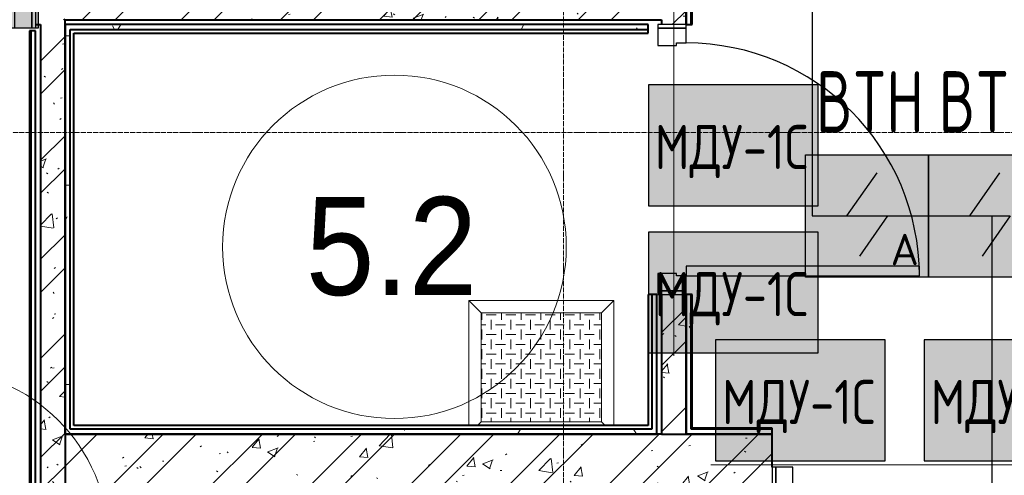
# Model space of a CAD drawing. Header units: millimetres. Extents: x -135639 to 224623, y -383017 to -59102.
# Tile 61 of 256: x 35980 to 39991, y -288914 to -287056. Entities that reach past the tile are written whole.
import ezdxf
from ezdxf.enums import TextEntityAlignment as Align

# ---------------------------------------------------------------- set-up
doc = ezdxf.new("R2010")
doc.units = ezdxf.units.MM
doc.linetypes.add('CONTINOUS', pattern=[0])
doc.linetypes.add('Линия сетки', pattern=[25, 20, -2.5, 0, -2.5])
for name, color, linetype, lineweight in [('A-010-A_ROOM', 7, 'Continuous', 20), ('A-200-M_WALL', 7, 'Continuous', 18), ('A-200-M_WALL_INT', 7, 'Continuous', 18), ('A-200-M_WALL_PAT', 7, 'Continuous', 40), ('A-314-M_WINDOW', 7, 'Continuous', 18), ('A-325-M_DOOR', 7, 'Continuous', 18), ('A-325-M_DOOR__FRAME', 7, 'Continuous', 30), ('A-325-M_DOOR_PANEL', 7, 'Continuous', 30), ('S-280-M_STRUCT_FRAME', 7, 'Continuous', 18), ('Z-030-M_GRID', 7, 'Continuous', 9), ('Арматура воздуховодов', 7, 'Continuous', 18), ('ОС', 5, 'Continuous', 25), ('ПС', 7, 'Continuous', 40), ('СС-011-ПОЖ-СИГНАЛИЗАЦИЯ', 1, 'Continuous', 30)]:
    doc.layers.add(name, color=color, linetype=linetype, lineweight=lineweight)
doc.layers.add('ССПС', color=5, linetype='Continuous')
doc.styles.add('1111', font='isocpeur.ttf')
doc.styles.add('Arial_2', font='arial.ttf', dxfattribs={"width": 0.9, "height": 400})
pattern_1 = [(50, (0, 0), (437.2423, -38.2536), [45.72, -502.92]), (355, (0, 0), (-84.5828, 458.5367), [36.576, -402.336]), (100.451, (36.44, -3.2), (352.662, 420.2802), [38.856, -427.416]), (46.184, (0, 121.9), (650.59, -100.9033), [68.58, -754.38]), (96.636, (54.2, 113.5), (569.766, 593.8263), [58.284, -641.125]), (351.184, (0, 121.9), (569.7716, 593.8214), [54.864, -603.504]), (21, (60.96, 91.44), (363.875, -245.4366), [45.72, -502.92]), (326, (60.96, 91.44), (148.3253, 442.0518), [36.576, -402.336]), (71.451, (91.3, 71), (512.201, 196.6115), [38.856, -427.416]), (37.5, (0, 0), (7.41278, 202.9318), [6.706, -390.754, 6.706, -401.726, -403.86]), (37.5, (0, 0), (7.41278, 202.9318), [-805.891, 6.706, -397.154]), (7.5, (0, 0), (160.36715, 240.43305), [6.706, -226.162, 6.706, -381.61, -153.924]), (7.5, (0, 0), (160.36715, 240.43305), [-621.182, 6.706, -147.218]), (327.5, (-135.94, 0), (325.41783, -13.7491), [6.706, -145.694, 6.706, -468.782, -630.936]), (327.5, (-135.94, 0), (325.41783, -13.7491), [-627.888, 6.706, -624.23]), (317.5, (-196.9, 0), (355.51, 61.0244), [6.706, -191.414, 6.706, -309.067, -448.056]), (317.5, (-196.9, 0), (355.51, 61.0244), [-513.893, 6.706, -441.35])]
pattern_2 = [(45, (0, 0), (-202.0558, 202.0558), []), (45, (134.7, 0), (-202.0558, 202.0558), [])]
pattern_3 = [(0, (0, 0), (812.8, 203.2), [67.056, -542.544, 67.056, -542.544, -3251.2]), (0, (0, 0), (812.8, 203.2), [-1219.2, 67.056, -1152.144, 67.056, -542.544, -1422.4]), (0, (0, 0), (812.8, 203.2), [-3048, 67.056, -339.344, 67.056, -948.944]), (120, (304.8, 101.6), (-582.37636, 602.30545), [67.056, -542.544, 67.056, -542.544, -3251.2]), (120, (304.8, 101.6), (-582.37636, 602.30545), [-1219.2, 67.056, -1152.144, 67.056, -542.544, -1422.4]), (120, (304.8, 101.6), (-582.37636, 602.30545), [-3048, 67.056, -339.344, 67.056, -948.944]), (240, (406.4, 508), (-230.42364, -805.50545), [67.056, -542.544, 67.056, -542.544, -3251.2]), (240, (406.4, 508), (-230.42364, -805.50545), [-1219.2, 67.056, -1152.144, 67.056, -542.544, -1422.4]), (240, (406.4, 508), (-230.42364, -805.50545), [-3048, 67.056, -339.344, 67.056, -948.944])]

# ---------------------------------------------------------------- blocks, each defined once
blk = doc.blocks.new('101_Дверь_Однопольная - _ПЧ_Мет_900х2000_Тех помещения_EI60_Л-4441476-B2_-11_400_')
at = {"layer": 'A-325-M_DOOR', "color": 253, "lineweight": 30, "true_color": 0xaaaaaa}
for p, q in [((-535, 50), (-550, 50)), ((-550, 50), (-550, -65)), ((-535, -65), (-535, 50)), ((550, 50), (535, 50)), ((535, 50), (535, -65)), ((550, -65), (550, 50)), ((-550, -65), (-535, -65)), ((535, -65), (550, -65))]:
    blk.add_line(p, q, dxfattribs=at)
at = {"layer": 'A-325-M_DOOR__FRAME', "color": 253, "true_color": 0xaaaaaa}
for p, q in [((-475, 50), (-535, 50)), ((-535, 50), (-535, -65)), ((-475, 10), (-475, 50)), ((535, 50), (475, 50)), ((475, 50), (475, 10)), ((535, -65), (535, 50)), ((-465, 10), (-475, 10)), ((-465, -65), (-465, 10)), ((475, 10), (465, 10)), ((465, 10), (465, -65)), ((-535, -65), (-465, -65)), ((465, -65), (535, -65))]:
    blk.add_line(p, q, dxfattribs=at)
at = {"layer": 'A-325-M_DOOR_PANEL', "color": 253, "true_color": 0xaaaaaa}
for p, q in [((475, 1000), (435, 1000)), ((435, 1000), (435, 50)), ((475, 50), (475, 1000)), ((435, 50), (475, 50))]:
    blk.add_line(p, q, dxfattribs=at)
blk.add_arc((475, 50), 950, 90, 180, dxfattribs=at)
blk = doc.blocks.new('101_Дверь_Однопольная - _ПЧ_Мет_1000х2000_Блок кладовых_EI60_Л-4470887-B2_-11_400_')
at = {"layer": 'A-325-M_DOOR', "color": 253, "lineweight": 30, "true_color": 0xaaaaaa}
for p, q in [((-585, 125), (-600, 125)), ((-600, 125), (-600, 10)), ((-585, 10), (-585, 125)), ((600, 125), (585, 125)), ((585, 125), (585, 10)), ((600, 10), (600, 125)), ((-600, 10), (-585, 10)), ((585, 10), (600, 10))]:
    blk.add_line(p, q, dxfattribs=at)
at = {"layer": 'A-325-M_DOOR__FRAME', "color": 253, "true_color": 0xaaaaaa}
for p, q in [((-525, 125), (-585, 125)), ((-585, 125), (-585, 10)), ((-525, 85), (-525, 125)), ((585, 125), (525, 125)), ((525, 125), (525, 85)), ((585, 10), (585, 125)), ((-515, 85), (-525, 85)), ((-515, 10), (-515, 85)), ((525, 85), (515, 85)), ((515, 85), (515, 10)), ((-585, 10), (-515, 10)), ((515, 10), (585, 10))]:
    blk.add_line(p, q, dxfattribs=at)
at = {"layer": 'A-325-M_DOOR_PANEL', "color": 253, "true_color": 0xaaaaaa}
for p, q in [((525, 1175), (485, 1175)), ((485, 1175), (485, 125)), ((525, 125), (525, 1175)), ((485, 125), (525, 125))]:
    blk.add_line(p, q, dxfattribs=at)
blk.add_arc((525, 125), 1050, 90, 180, dxfattribs=at)
blk = doc.blocks.new('101_Дверь_Однопольная - _ПЧ_Мет_1000х2000_Блок кладовых_EI60_Пр-4441449-B2_-11_400_')
at = {"layer": 'A-325-M_DOOR', "color": 253, "lineweight": 30, "true_color": 0xaaaaaa}
for p, q in [((-600, 50), (-585, 50)), ((-600, -65), (-600, 50)), ((-585, 50), (-585, -65)), ((585, -65), (585, 50)), ((585, 50), (600, 50)), ((600, 50), (600, -65)), ((-585, -65), (-600, -65)), ((600, -65), (585, -65))]:
    blk.add_line(p, q, dxfattribs=at)
at = {"layer": 'A-325-M_DOOR__FRAME', "color": 253, "true_color": 0xaaaaaa}
for p, q in [((-585, 50), (-525, 50)), ((-585, -65), (-585, 50)), ((-525, 50), (-525, 10)), ((525, 50), (585, 50)), ((525, 10), (525, 50)), ((585, 50), (585, -65)), ((-525, 10), (-515, 10)), ((-515, 10), (-515, -65)), ((515, 10), (525, 10)), ((515, -65), (515, 10)), ((-515, -65), (-585, -65)), ((585, -65), (515, -65))]:
    blk.add_line(p, q, dxfattribs=at)
at = {"layer": 'A-325-M_DOOR_PANEL', "color": 253, "true_color": 0xaaaaaa}
for p, q in [((-525, 1100), (-485, 1100)), ((-525, 50), (-525, 1100)), ((-485, 1100), (-485, 50)), ((-485, 50), (-525, 50))]:
    blk.add_line(p, q, dxfattribs=at)
blk.add_arc((-525, 50), 1050, 0, 90, dxfattribs=at)
blk = doc.blocks.new('ПР - _ПЧ_1100_100_Оп250-250_Шаг300_Арм16_Арм10-3241043-B2_-11_400_')
at = {"layer": 'S-280-M_STRUCT_FRAME', "color": 21, "true_color": 0xffaaaa}
for p, q in [((-800, 0), (800, 0)), ((-800, 0), (-550, 0)), ((-465, 0), (465, 0)), ((-465, 0), (465, 0)), ((550, 0), (800, 0))]:
    blk.add_line(p, q, dxfattribs=at)
blk = doc.blocks.new('ПР - _ПЧ_1200_250_Оп250-250_Шаг300_Арм16_Арм10-4470910-B2_-11_400_')
at = {"layer": 'S-280-M_STRUCT_FRAME', "color": 21, "true_color": 0xffaaaa}
for p, q in [((-850, 0), (850, 0)), ((-850, 0), (850, 0)), ((-600, 0), (600, 0))]:
    blk.add_line(p, q, dxfattribs=at)
blk = doc.blocks.new('105_Приямок_C крышкой - 500х500-3698025-B2_-11_400_')
at = {"layer": 'S-280-M_STRUCT_FRAME', "lineweight": 9, "true_color": 0xd2d2d2}
h = blk.add_hatch(dxfattribs=at)
h.set_pattern_fill('FP_3', color=254, style=0, pattern_type=2)
h.set_pattern_definition([(180, (-42.23, -380), (5e-14, 400), [40, -360]), (180, (-122.23, -380), (5e-14, 400), [40, -360]), (180, (-202.23, -380), (5e-14, 400), [40, -360]), (180, (-282.23, -380), (5e-14, 400), [40, -360]), (180, (-362.23, -380), (5e-14, 400), [37.77, -362.23]), (270, (-100, -360), (400, 2e-14), [40, -360]), (270, (-180, -360), (400, 2e-14), [40, -360]), (270, (-260, -360), (400, 2e-14), [40, -360]), (270, (-340, -360), (400, 2e-14), [40, -360]), (270, (-20, -360), (400, 2e-14), [40, -360]), (180, (0, -340), (5e-14, 400), [40, -360]), (180, (-80, -340), (5e-14, 400), [40, -360]), (180, (-160, -340), (5e-14, 400), [40, -360]), (180, (-240, -340), (5e-14, 400), [40, -360]), (180, (-320, -340), (5e-14, 400), [40, -360]), (270, (-57.77, -320), (400, 2e-14), [40, -360]), (270, (-137.77, -320), (400, 2e-14), [40, -360]), (270, (-217.77, -320), (400, 2e-14), [40, -360]), (270, (-297.77, -320), (400, 2e-14), [40, -360]), (270, (-377.77, -320), (400, 2e-14), [40, -360]), (180, (-42.23, -300), (5e-14, 400), [40, -360]), (180, (-122.23, -300), (5e-14, 400), [40, -360]), (180, (-202.23, -300), (5e-14, 400), [40, -360]), (180, (-282.23, -300), (5e-14, 400), [40, -360]), (180, (-362.23, -300), (5e-14, 400), [37.77, -362.23]), (270, (-100, -280), (400, 2e-14), [40, -360]), (270, (-180, -280), (400, 2e-14), [40, -360]), (270, (-260, -280), (400, 2e-14), [40, -360]), (270, (-340, -280), (400, 2e-14), [40, -360]), (270, (-20, -280), (400, 2e-14), [40, -360]), (180, (0, -260), (5e-14, 400), [40, -360]), (180, (-80, -260), (5e-14, 400), [40, -360]), (180, (-160, -260), (5e-14, 400), [40, -360]), (180, (-240, -260), (5e-14, 400), [40, -360]), (180, (-320, -260), (5e-14, 400), [40, -360]), (270, (-57.77, -240), (400, 2e-14), [40, -360]), (270, (-137.77, -240), (400, 2e-14), [40, -360]), (270, (-217.77, -240), (400, 2e-14), [40, -360]), (270, (-297.77, -240), (400, 2e-14), [40, -360]), (270, (-377.77, -240), (400, 2e-14), [40, -360]), (180, (-42.23, -220), (5e-14, 400), [40, -360]), (180, (-122.23, -220), (5e-14, 400), [40, -360]), (180, (-202.23, -220), (5e-14, 400), [40, -360]), (180, (-282.23, -220), (5e-14, 400), [40, -360]), (180, (-362.23, -220), (5e-14, 400), [37.77, -362.23]), (270, (-100, -200), (400, 2e-14), [40, -360]), (270, (-180, -200), (400, 2e-14), [40, -360]), (270, (-260, -200), (400, 2e-14), [40, -360]), (270, (-340, -200), (400, 2e-14), [40, -360]), (270, (-20, -200), (400, 2e-14), [40, -360]), (180, (0, -180), (5e-14, 400), [40, -360]), (180, (-80, -180), (5e-14, 400), [40, -360]), (180, (-160, -180), (5e-14, 400), [40, -360]), (180, (-240, -180), (5e-14, 400), [40, -360]), (180, (-320, -180), (5e-14, 400), [40, -360]), (270, (-57.77, -160), (400, 2e-14), [40, -360]), (270, (-137.77, -160), (400, 2e-14), [40, -360]), (270, (-217.77, -160), (400, 2e-14), [40, -360]), (270, (-297.77, -160), (400, 2e-14), [40, -360]), (270, (-377.77, -160), (400, 2e-14), [40, -360]), (180, (-42.23, -140), (5e-14, 400), [40, -360]), (180, (-122.23, -140), (5e-14, 400), [40, -360]), (180, (-202.23, -140), (5e-14, 400), [40, -360]), (180, (-282.23, -140), (5e-14, 400), [40, -360]), (180, (-362.23, -140), (5e-14, 400), [37.77, -362.23]), (270, (-100, -120), (400, 2e-14), [40, -360]), (270, (-180, -120), (400, 2e-14), [40, -360]), (270, (-260, -120), (400, 2e-14), [40, -360]), (270, (-340, -120), (400, 2e-14), [40, -360]), (270, (-20, -120), (400, 2e-14), [40, -360]), (180, (0, -100), (5e-14, 400), [40, -360]), (180, (-80, -100), (5e-14, 400), [40, -360]), (180, (-160, -100), (5e-14, 400), [40, -360]), (180, (-240, -100), (5e-14, 400), [40, -360]), (180, (-320, -100), (5e-14, 400), [40, -360]), (270, (-57.77, -80), (400, 2e-14), [40, -360]), (270, (-137.77, -80), (400, 2e-14), [40, -360]), (270, (-217.77, -80), (400, 2e-14), [40, -360]), (270, (-297.77, -80), (400, 2e-14), [40, -360]), (270, (-377.77, -80), (400, 2e-14), [40, -360]), (180, (-42.23, -60), (5e-14, 400), [40, -360]), (180, (-122.23, -60), (5e-14, 400), [40, -360]), (180, (-202.23, -60), (5e-14, 400), [40, -360]), (180, (-282.23, -60), (5e-14, 400), [40, -360]), (180, (-362.23, -60), (5e-14, 400), [37.77, -362.23]), (270, (-100, -40), (400, 2e-14), [40, -360]), (270, (-180, -40), (400, 2e-14), [40, -360]), (270, (-260, -40), (400, 2e-14), [40, -360]), (270, (-340, -40), (400, 2e-14), [40, -360]), (270, (-20, -40), (400, 2e-14), [40, -360]), (180, (0, -20), (5e-14, 400), [40, -360]), (180, (-80, -20), (5e-14, 400), [40, -360]), (180, (-160, -20), (5e-14, 400), [40, -360]), (180, (-240, -20), (5e-14, 400), [40, -360]), (180, (-320, -20), (5e-14, 400), [40, -360]), (270, (-57.77, 0), (400, 2e-14), [40, -360]), (270, (-137.77, 0), (400, 2e-14), [40, -360]), (270, (-217.77, 0), (400, 2e-14), [40, -360]), (270, (-297.77, 0), (400, 2e-14), [40, -360]), (270, (-377.77, 0), (400, 2e-14), [40, -360])])
h.paths.add_polyline_path([(245, -222.5), (245, 222.5), (-245, 222.5), (-245, -222.5), (-183.1, -222.5)])
at = {"layer": 'A-314-M_WINDOW', "color": 253, "true_color": 0xaaaaaa}
for p, q in [((-295, -237.5), (-295, 272.5)), ((-295, 272.5), (295, 272.5)), ((295, 272.5), (295, -237.5)), ((245, 222.5), (-245, 222.5)), ((-245, 222.5), (-245, -222.5)), ((245, 222.5), (245, -222.5)), ((-245, -222.5), (245, -222.5))]:
    blk.add_line(p, q, dxfattribs=at)
at = {"layer": 'S-280-M_STRUCT_FRAME', "color": 253, "true_color": 0xaaaaaa}
for p, q in [((-245, 222.5), (-295, 272.5)), ((245, 222.5), (295, 272.5)), ((-245, -222.5), (-260, -237.5)), ((245, -222.5), (260, -237.5))]:
    blk.add_line(p, q, dxfattribs=at)
at = {"layer": 'S-280-M_STRUCT_FRAME', "color": 253, "lineweight": 9, "true_color": 0xaaaaaa}
for p, q in [((245, 222.5), (-245, 222.5)), ((-245, 222.5), (-245, -222.5)), ((245, -222.5), (245, 222.5)), ((-245, -222.5), (245, -222.5))]:
    blk.add_line(p, q, dxfattribs=at)
blk = doc.blocks.new('135_SLK_GD_AR_rvt-1-B2_-11_400_')
at = {"layer": 'A-200-M_WALL_PAT', "lineweight": 9, "true_color": 0xaaaaaa}
h = blk.add_hatch(dxfattribs=at)
h.set_pattern_fill('FP_4', color=253, style=0, pattern_type=2)
h.set_pattern_definition(pattern_3)
h.paths.add_polyline_path([(47250, 72970), (47270, 72970), (47270, 73540), (47250, 73540), (47250, 73528.2)])
h.paths.add_polyline_path([(47250, 74640), (47270, 74640), (47270, 77400), (47250, 77400), (47250, 74760)])
h = blk.add_hatch(dxfattribs=at)
h.set_pattern_fill('FP_1', color=253, style=0, pattern_type=2)
h.set_pattern_definition(pattern_1)
h.paths.add_polyline_path([(44620, 72720), (44720, 72720), (44720, 74760), (44620, 74760), (44620, 73528.2)])
h = blk.add_hatch(dxfattribs=at)
h.set_pattern_fill('FP_2', color=253, style=0, pattern_type=2)
h.set_pattern_definition(pattern_2)
h.paths.add_polyline_path([(44620, 72720), (44720, 72720), (44720, 74760), (44620, 74760), (44620, 73528.2)])
h = blk.add_hatch(dxfattribs=at)
h.set_pattern_fill('FP_1', color=253, style=0, pattern_type=2)
h.set_pattern_definition(pattern_1)
h.paths.add_polyline_path([(47150, 74660), (47150, 74760), (44720, 74760), (44720, 74660), (46476.9, 74660)])
h = blk.add_hatch(dxfattribs=at)
h.set_pattern_fill('FP_2', color=253, style=0, pattern_type=2)
h.set_pattern_definition(pattern_2)
h.paths.add_polyline_path([(47150, 74660), (47150, 74760), (44720, 74760), (44720, 74660), (46476.9, 74660)])
h = blk.add_hatch(dxfattribs=at)
h.set_pattern_fill('FP_1', color=253, style=0, pattern_type=2)
h.set_pattern_definition(pattern_1)
h.paths.add_polyline_path([(47250, 72970), (47250, 73540), (47150, 73540), (47150, 72970), (47170.2, 72970)])
h.paths.add_polyline_path([(47150, 74640), (47250, 74640), (47250, 74760), (47150, 74760), (47150, 74660)])
h = blk.add_hatch(dxfattribs=at)
h.set_pattern_fill('FP_2', color=253, style=0, pattern_type=2)
h.set_pattern_definition(pattern_2)
h.paths.add_polyline_path([(47250, 72970), (47250, 73540), (47150, 73540), (47150, 72970), (47170.2, 72970)])
h.paths.add_polyline_path([(47150, 74640), (47250, 74640), (47250, 74760), (47150, 74760), (47150, 74660)])
h = blk.add_hatch(dxfattribs=at)
h.set_pattern_fill('FP_4', color=253, style=0, pattern_type=2)
h.set_pattern_definition(pattern_3)
h.paths.add_polyline_path([(47095, 74620), (47095, 74640), (44720, 74640), (44720, 74620), (46476.9, 74620)])
h = blk.add_hatch(dxfattribs=at)
h.set_pattern_fill('FP_4', color=253, style=0, pattern_type=2)
h.set_pattern_definition(pattern_3)
h.paths.add_polyline_path([(44740, 72990), (44740, 74620), (44720, 74620), (44720, 72990)])
h = blk.add_hatch(dxfattribs=at)
h.set_pattern_fill('FP_4', color=253, style=0, pattern_type=2)
h.set_pattern_definition(pattern_3)
h.paths.add_polyline_path([(47130, 72970), (47130, 72990), (44720, 72990), (44720, 72970), (46476.9, 72970)])
h = blk.add_hatch(dxfattribs=at)
h.set_pattern_fill('FP_1', color=253, style=0, pattern_type=2)
h.set_pattern_definition(pattern_1)
h.paths.add_polyline_path([(52598, 72720), (52600, 72720), (52600, 72970), (48800, 72970), (48800, 72720), (52023.1, 72720)])
h.paths.add_polyline_path([(46476.9, 72720), (47600, 72720), (47600, 72970), (44720, 72970), (44720, 72720), (45100, 72720)])
h = blk.add_hatch(dxfattribs=at)
h.set_pattern_fill('FP_2', color=253, style=0, pattern_type=2)
h.set_pattern_definition(pattern_2)
h.paths.add_polyline_path([(52598, 72720), (52600, 72720), (52600, 72970), (48800, 72970), (48800, 72720), (52023.1, 72720)])
h.paths.add_polyline_path([(46476.9, 72720), (47600, 72720), (47600, 72970), (44720, 72970), (44720, 72720), (45100, 72720)])
h = blk.add_hatch(dxfattribs=at)
h.set_pattern_fill('FP_4', color=253, style=0, pattern_type=2)
h.set_pattern_definition(pattern_3)
h.paths.add_polyline_path([(48800, 72970), (52600, 72970), (52600, 72990), (48800, 72990)])
h.paths.add_polyline_path([(47275, 72970), (47600, 72970), (47600, 72990), (47270, 72990), (47270, 72970)])
at = {"layer": 'A-200-M_WALL', "color": 253, "lineweight": 40, "true_color": 0xaaaaaa}
for p, q in [((47270, 74640), (47270, 77400)), ((47250, 74640), (47250, 74760)), ((47250, 74760), (47250, 74640)), ((44580, 74615), (44580, 72720)), ((44720, 74620), (44720, 74605)), ((44740, 74620), (47095, 74620)), ((44740, 74605), (44740, 74620)), ((44720, 73005), (44720, 74605)), ((44720, 74605), (44720, 73005)), ((44740, 73005), (44740, 74605)), ((47110, 73540), (47110, 73005)), ((47250, 72970), (47250, 73540)), ((47250, 73540), (47250, 72970)), ((47270, 72990), (47270, 73540)), ((44720, 73005), (44720, 72990)), ((44740, 72990), (44740, 73005)), ((47110, 73005), (47110, 72990)), ((47130, 72970), (44720, 72970)), ((44720, 72970), (44720, 72720)), ((44720, 72970), (47130, 72970)), ((47110, 72990), (44740, 72990)), ((47150, 72970), (47250, 72970)), ((47275, 72990), (47270, 72990)), ((47270, 72970), (47275, 72970)), ((47600, 72990), (47275, 72990)), ((47600, 72970), (47275, 72970)), ((47275, 72970), (47600, 72970))]:
    blk.add_line(p, q, dxfattribs=at)
at = {"layer": 'A-200-M_WALL_INT', "color": 253, "lineweight": 40, "true_color": 0xaaaaaa}
for p, q in [((47275, 74640), (47275, 77400)), ((44720, 74660), (47150, 74660)), ((44720, 74605), (44720, 74660)), ((47150, 74660), (47150, 74640)), ((44600, 74615), (44575, 74615)), ((44575, 74615), (44575, 72720)), ((44600, 74640), (44620, 74640)), ((44600, 72720), (44600, 74615)), ((44620, 74640), (44620, 72720)), ((47095, 74640), (44720, 74640)), ((44720, 74640), (44720, 74620)), ((47095, 74605), (47095, 74640)), ((47250, 74640), (47275, 74640)), ((44755, 74605), (47095, 74605)), ((44755, 73005), (44755, 74605)), ((47130, 73540), (47095, 73540)), ((47095, 73540), (47095, 73005)), ((47130, 73005), (47130, 73540)), ((47150, 73540), (47150, 72970)), ((47275, 73540), (47250, 73540)), ((47275, 72995), (47275, 73540)), ((44720, 72970), (44720, 73005)), ((47095, 73005), (44755, 73005)), ((47130, 72990), (47130, 73005)), ((44720, 72990), (44720, 72970)), ((47130, 72970), (47130, 72990)), ((47150, 72970), (47130, 72970)), ((47275, 72970), (47250, 72970)), ((47250, 72970), (47270, 72970)), ((47600, 72995), (47275, 72995)), ((47600, 72970), (47600, 72995)), ((47600, 72835), (47600, 72970))]:
    blk.add_line(p, q, dxfattribs=at)
at = {"layer": 'A-314-M_WINDOW', "color": 253, "lineweight": 18, "true_color": 0xaaaaaa}
blk.add_blockref('105_Приямок_C крышкой - 500х500-3698025-B2_-11_400_', (46660, 73242.5), dxfattribs=at)
at = {"layer": 'A-325-M_DOOR', "color": 253, "lineweight": 18, "true_color": 0xaaaaaa}
blk.add_blockref('101_Дверь_Однопольная - _ПЧ_Мет_1000х2000_Блок кладовых_EI60_Пр-4441449-B2_-11_400_', (44000, 74690), dxfattribs=at)
for name, p, rotation in [('101_Дверь_Однопольная - _ПЧ_Мет_900х2000_Тех помещения_EI60_Л-4441476-B2_-11_400_', (47200, 74090), 269.9999999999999), ('101_Дверь_Однопольная - _ПЧ_Мет_1000х2000_Блок кладовых_EI60_Л-4470887-B2_-11_400_', (48200, 72845), 180)]:
    blk.add_blockref(name, p, dxfattribs=dict(at, rotation=rotation))
at = {"layer": 'S-280-M_STRUCT_FRAME', "color": 253, "lineweight": 18, "true_color": 0xaaaaaa}
for name, p, rotation in [('ПР - _ПЧ_1100_100_Оп250-250_Шаг300_Арм16_Арм10-3241043-B2_-11_400_', (47200, 74090), 269.9999999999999), ('ПР - _ПЧ_1200_250_Оп250-250_Шаг300_Арм16_Арм10-4470910-B2_-11_400_', (48200, 72845), 180)]:
    blk.add_blockref(name, p, dxfattribs=dict(at, rotation=rotation))
blk = doc.blocks.new('050_Марка_Помещение - Номер-620969-B2_-11_400_')
at = {"layer": 'A-010-A_ROOM', "color": 253, "true_color": 0xaaaaaa}
blk.add_circle((0, 0), 3.5, dxfattribs=at)
blk = doc.blocks.new('-2 этаж')
at = {"layer": 'Z-030-M_GRID', "color": 253, "linetype": 'Линия сетки', "true_color": 0xaaaaaa}
for p, q in [((305842.3, -369625.5), (305842.3, -260674.5)), ((415039.4, -275727.3), (255409.6, -275727.3))]:
    blk.add_line(p, q, dxfattribs=at)
at = {"lineweight": 5}
blk.add_blockref('135_SLK_GD_AR_rvt-1-B2_-11_400_', (259092.3, -349927.3), dxfattribs=at)
at = {"layer": 'A-010-A_ROOM', "color": 253, "true_color": 0xaaaaaa, "xscale": 199.9999999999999, "yscale": 199.9999999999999, "zscale": 199.9999999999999}
for p in [(305154, -276193.5), (303289.2, -277394.9)]:
    blk.add_blockref('050_Марка_Помещение - Номер-620969-B2_-11_400_', p, dxfattribs=at)
at = {"layer": 'A-010-A_ROOM', "color": 253, "lineweight": 9, "true_color": 0xaaaaaa, "insert": (304792.7, -275990), "char_height": 400, "width": 865.822, "attachment_point": 1, "style": 'Arial_2'}
blk.add_mtext('5.2', dxfattribs=at)
blk = doc.blocks.new('*U4706')
at = {"lineweight": 35, "true_color": 0xffffff}
h = blk.add_hatch(color=7, dxfattribs=at)
h.dxf.hatch_style = 1
h.paths.add_polyline_path([(0, 499.6), (0, 0), (499.6, 0), (499.6, 499.6)])
at = {"color": 1, "linetype": 'ByBlock', "lineweight": -2}
for p, q in [((289.5, 426.3), (166.9, 249.8)), ((166.9, 249.8), (332.7, 249.8)), ((332.7, 249.8), (219.3, 86.3))]:
    blk.add_line(p, q, dxfattribs=at)
at = {"color": 1, "linetype": 'ByBlock', "lineweight": -2, "ltscale": 0.1}
blk.add_lwpolyline([(0, 499.6), (499.6, 499.6), (499.6, 0), (0, 0)], close=True, dxfattribs=at)
at = {"color": 1, "linetype": 'ByBlock', "lineweight": -2, "ltscale": 1000, "style": '1111'}
blk.add_text('A', height=128.1, dxfattribs=at).set_placement((403.4, 49.2), align=Align.CENTER)
at = {"color": 0, "linetype": 'ByBlock', "lineweight": -2, "style": '1111'}
blk.add_attdef('INDEX', (-63.3, -234.7), '', height=125, dxfattribs=at)
at = {"color": 0, "linetype": 'ByBlock', "lineweight": -2, "style": '1111', "flags": 1}
for tag, p in [('NAME_DEVICE', (-64.1, -421.2)), ('NUM_POM', (-81.6, -847))]:
    blk.add_attdef(tag, p, '', height=125, dxfattribs=at)
at = {"color": 0, "linetype": 'ByBlock', "lineweight": -2, "style": '1111', "width": 0.7}
blk.add_attdef('NUM_DEVICE', (-64.1, -629.5), '', height=125, dxfattribs=at)
blk = doc.blocks.new('ger')
at = {"lineweight": 40, "ltscale": 2, "true_color": 0xffffff}
h = blk.add_hatch(color=7, dxfattribs=at)
h.dxf.hatch_style = 1
h.paths.add_polyline_path([(491036.1, -67335.5), (491036.1, -66842.7), (490344.7, -66842.7), (490344.7, -67335.5)])
at = {"layer": 'ОС', "color": 1, "lineweight": 30}
blk.add_lwpolyline([(491036.1, -66842.7), (490344.7, -66842.7), (490344.7, -67335.5), (491036.1, -67335.5)], close=True, dxfattribs=at)
at = {"layer": 'ССПС', "color": 1, "lineweight": -2, "ltscale": 1000, "style": '1111', "width": 0.8}
blk.add_text('МДУ-1С', height=180, dxfattribs=at).set_placement((490370.6, -67185.8))

msp = doc.modelspace()

# ---------------------------------------------------------------- linework, layer by layer
at = {"layer": 'СС-011-ПОЖ-СИГНАЛИЗАЦИЯ', "lineweight": 30}
msp.add_lwpolyline([(39802.8, -283995.8), (39802.8, -285689), (39207.8, -285689), (39207.8, -287855.6), (39940, -287855.6), (39940, -291594.2), (39940, -293823.9), (37148, -293823.9), (37148, -289284.2), (35695.8, -289284.2), (35695.8, -288076.6), (35114.1, -288076.6), (35114.1, -283799.3)], dxfattribs=at)

# ---------------------------------------------------------------- block references
at = {"color": 0}
msp.add_blockref('-2 этаж', (-267647.8, -11788.6), dxfattribs=at)
at = {"layer": 'Арматура воздуховодов', "lineweight": 30}
for p in [(-454980.4, -219753.8), (-451804.2, -220479.3), (-451804.2, -221079.3), (-451530.4, -221518.8), (-450680.4, -221518.8)]:
    msp.add_blockref('ger', p, dxfattribs=at)
at = {"layer": 'ПС', "color": 7, "linetype": 'CONTINOUS', "lineweight": 30, "ltscale": 100}
ref = msp.add_blockref('*U4706', (39181.2, -288106.3), dxfattribs=dict(at, xscale=1.000736, yscale=1.000736, zscale=1.000736))
ref.add_attrib('NUM_DEVICE', 'BTH', dxfattribs={"layer": '0', "color": 0, "linetype": 'ByBlock', "lineweight": -2, "ltscale": 100, "height": 250.18, "style": '1111', "width": 0.7}).set_placement((39443, -287515.8), align=Align.CENTER)
ref = msp.add_blockref('*U4706', (39681.2, -288106.3), dxfattribs=dict(at, xscale=1.000736, yscale=1.000736, zscale=1.000736))
ref.add_attrib('NUM_DEVICE', 'BTH', dxfattribs={"layer": '0', "color": 0, "linetype": 'ByBlock', "lineweight": -2, "ltscale": 100, "height": 250.18, "style": '1111', "width": 0.7}).set_placement((39943, -287515.8), align=Align.CENTER)

doc.saveas('drawing.dxf')
